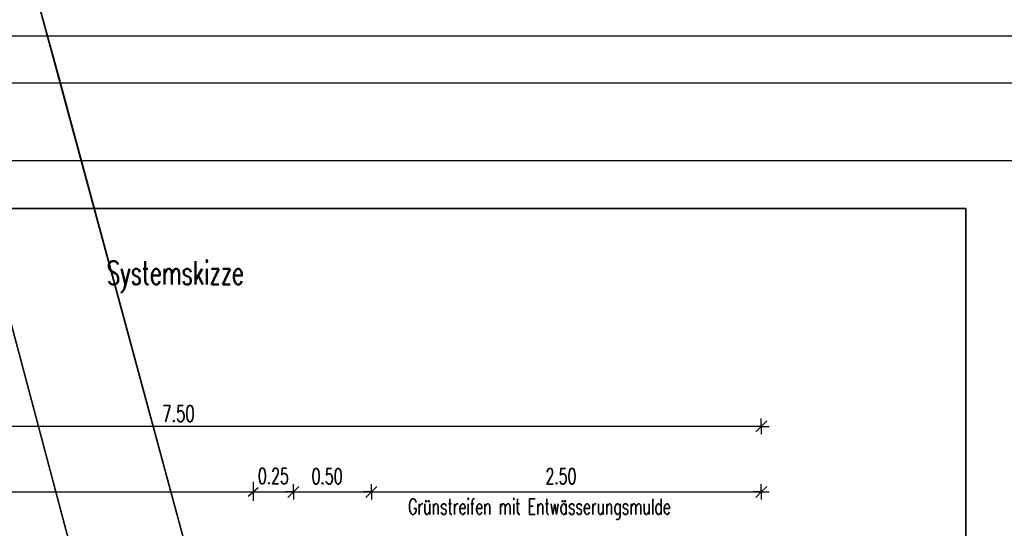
# Model space of a CAD drawing. Extents: x 3409653 to 3410193, y 5788342 to 5789000.
# Tile 40 of 79: x 3409738 to 3409801, y 5788871 to 5788904. Entities that reach past the tile are written whole.
import ezdxf

# ---------------------------------------------------------------- set-up
doc = ezdxf.new("R2010")
doc.units = 0
doc.header["$MEASUREMENT"] = 0
doc.linetypes.add('LINIENART0', pattern=[0])
for name, color, linetype in [('detail_AA-BB', 7, 'Continuous'), ('KATASTER', 7, 'Continuous'), ('NULLEBENE', 7, 'Continuous'), ('Rahmen', 7, 'Continuous'), ('Straßenbau', 7, 'Continuous'), ('TOP-HOEHENI', 7, 'Continuous')]:
    doc.layers.add(name, color=color, linetype=linetype)
doc.styles.add('SIMPLEX', font='simplex')

# ---------------------------------------------------------------- blocks, each defined once
blk = doc.blocks.new('MASSTRENN-45')
at = {"layer": 'NULLEBENE', "color": 1, "linetype": 'LINIENART0'}
for q in [(-0.1, 0), (-0.07071, -0.07071), (0, 0.1), (0.07071, 0.07071), (0, -0.1), (0.1, 0)]:
    blk.add_line((0, 0), q, dxfattribs=at)

msp = doc.modelspace()

# ---------------------------------------------------------------- linework, layer by layer
at = {"layer": 'detail_AA-BB', "color": 128, "linetype": 'LINIENART0'}
for p, q in [((3409785.68509, 5788877.42517, 0.001), (3409710.68509, 5788877.42517, 5)), ((3409785.68509, 5788877.42517, 0.001), (3409710.68509, 5788877.42517, 5)), ((3409753.11149, 5788873.8625), (3409753.11149, 5788872.64691)), ((3409753.11149, 5788873.8625), (3409753.11149, 5788872.64691)), ((3409715.68509, 5788873.22756, 0.1), (3409755.68509, 5788873.22756, 5)), ((3409715.68509, 5788873.22756, 0.1), (3409755.68509, 5788873.22756, 5)), ((3409753.42708, 5788873.48847), (3409752.77253, 5788872.92743)), ((3409753.42708, 5788873.48847), (3409752.77253, 5788872.92743)), ((3409755.68509, 5788873.22756, 0.1), (3409760.68509, 5788873.22756, 5)), ((3409755.68509, 5788873.22756, 0.1), (3409760.68509, 5788873.22756, 5)), ((3409760.68509, 5788873.22756, 0.1), (3409785.68509, 5788873.22756, 5)), ((3409760.68509, 5788873.22756, 0.1), (3409785.68509, 5788873.22756, 5))]:
    msp.add_line(p, q, dxfattribs=at)
at = {"layer": 'KATASTER', "color": 92, "linetype": 'LINIENART0'}
for p, q in [((3409739.26, 5788904.9), (3409740.59, 5788900)), ((3409740.59, 5788900), (3409761.37, 5788823.16)), ((3409754.32, 5788821.19), (3409733.83, 5788898.08))]:
    msp.add_line(p, q, dxfattribs=at)
at = {"layer": 'Rahmen', "color": 144, "linetype": 'LINIENART0'}
for p, q in [((3410106.41, 5788902.46974), (3409693.91, 5788902.46974)), ((3410106.41, 5788902.46974), (3409693.91, 5788902.46974)), ((3410061.41058, 5788894.47034), (3409701.41058, 5788894.4705)), ((3410061.41058, 5788894.47034), (3409701.41058, 5788894.4705))]:
    msp.add_line(p, q, dxfattribs=at)
at = {"layer": 'Rahmen', "color": 161, "linetype": 'LINIENART0'}
msp.add_line((3409696.41, 5788899.46974), (3410156.41, 5788899.46974), dxfattribs=at)
msp.add_line((3409696.41, 5788899.46974), (3410156.41, 5788899.46974), dxfattribs=at)
at = {"layer": 'Straßenbau', "color": 176, "linetype": 'LINIENART0'}
for p, q in [((3409793.63676, 5788891.40202), (3409705.63676, 5788891.40202)), ((3409793.63676, 5788891.40202), (3409705.63676, 5788891.40202)), ((3409705.637, 5788891.402), (3409793.637, 5788891.402)), ((3409705.637, 5788891.402), (3409793.637, 5788891.402)), ((3409798.79603, 5788891.4019), (3409793.63671, 5788891.4019)), ((3409798.79603, 5788891.4019), (3409793.63671, 5788891.4019)), ((3409793.637, 5788891.402), (3409798.79603, 5788891.4019)), ((3409793.637, 5788891.402), (3409798.79603, 5788891.4019)), ((3409798.79603, 5788843.75982), (3409798.79603, 5788891.4019)), ((3409798.79603, 5788891.4019), (3409798.79603, 5788843.75982)), ((3409798.79603, 5788843.75982), (3409798.79603, 5788891.4019)), ((3409798.79603, 5788891.4019), (3409798.79603, 5788843.75982))]:
    msp.add_line(p, q, dxfattribs=at)
at = {"layer": 'TOP-HOEHENI', "color": 95, "linetype": 'LINIENART0'}
for p, q in [((3409761.373, 5788823.163), (3409739.259, 5788904.9)), ((3409733.829, 5788898.08), (3409754.361, 5788821.051))]:
    msp.add_line(p, q, dxfattribs=at)

# ---------------------------------------------------------------- block references
at = {"layer": 'detail_AA-BB', "xscale": 5, "yscale": 5}
for p in [(3409785.68509, 5788877.42517, 0.001), (3409785.68509, 5788877.42517, 0.001), (3409755.68509, 5788873.22756, 0.1), (3409755.68509, 5788873.22756, 0.1), (3409755.68509, 5788873.22756, 0.1), (3409755.68509, 5788873.22756, 0.1), (3409760.68509, 5788873.22756, 0.1), (3409760.68509, 5788873.22756, 0.1), (3409760.68509, 5788873.22756, 0.1), (3409760.68509, 5788873.22756, 0.1), (3409785.68509, 5788873.22756, 0.1), (3409785.68509, 5788873.22756, 0.1)]:
    msp.add_blockref('MASSTRENN-45', p, dxfattribs=at)

# ---------------------------------------------------------------- texts
at = {"layer": 'detail_AA-BB', "color": 128, "linetype": 'LINIENART0', "style": 'SIMPLEX', "width": 0.66046}
for s, height, p in [('Systemskizze', 1.5, (3409743.71956, 5788886.52914)), ('Systemskizze', 1.5, (3409743.71956, 5788886.52914)), ('7.50', 1.05, (3409747.26971, 5788877.7289)), ('7.50', 1.05, (3409747.26971, 5788877.7289)), ('75.00', 0.01, (3409748.16842, 5788877.43017)), ('75.00', 0.01, (3409748.16842, 5788877.43017)), ('0.25', 1, (3409753.4063, 5788873.74196)), ('0.25', 1, (3409753.4063, 5788873.74196)), ('0.50', 1, (3409756.85109, 5788873.72756)), ('0.50', 1, (3409756.85109, 5788873.72756)), ('2.50', 1, (3409771.85109, 5788873.72756)), ('2.50', 1, (3409771.85109, 5788873.72756)), ('Grünstreifen mit Entwässerungsmulde', 1, (3409763.04349, 5788871.78281)), ('Grünstreifen mit Entwässerungsmulde', 1, (3409763.04349, 5788871.78281))]:
    msp.add_text(s, height=height, dxfattribs=at).set_placement(p)

doc.saveas('drawing.dxf')
